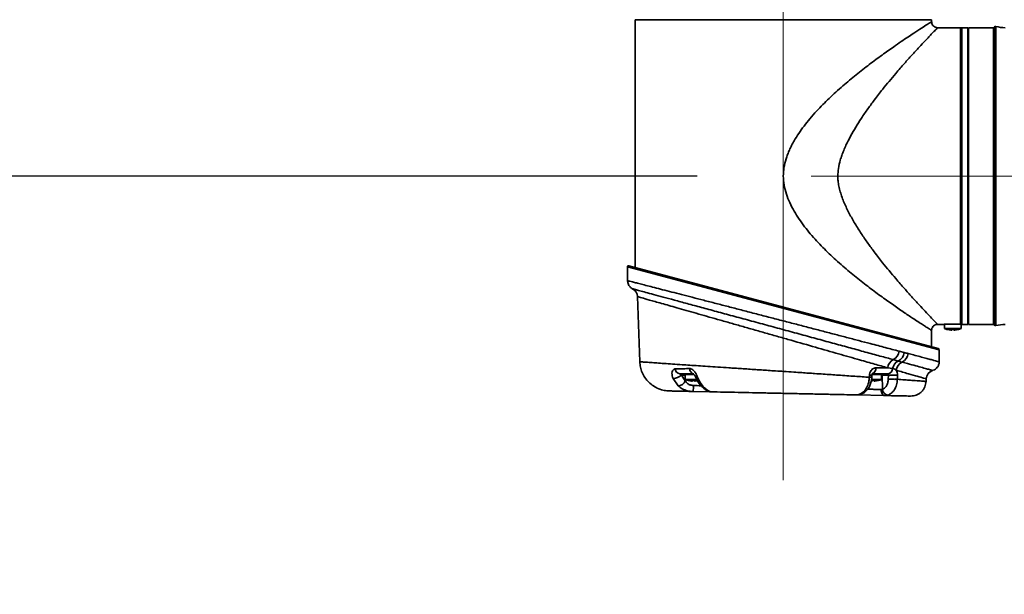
# Model space of a CAD drawing. Header units: millimetres. Extents: x 192 to 260, y 66 to 212.
# Tile 12 of 14: x 225 to 245, y 182 to 194. Entities that reach past the tile are written whole.
import ezdxf

# ---------------------------------------------------------------- set-up
doc = ezdxf.new("R2010")
doc.units = ezdxf.units.MM
doc.linetypes.add('CENTERX2', pattern=[20.32, 12.7, -2.54, 2.54, -2.54])
doc.layers.add('10', color=7, linetype='Continuous')
doc.styles.add('SLDTEXTSTYLE0', font='TXT', dxfattribs={"width": 0.7})
doc.dimstyles.new('SLDDIMSTYLE0', dxfattribs={"dimtxt": 3.5, "dimasz": 2.1, "dimexe": 0, "dimexo": 0.0625, "dimgap": 0.875, "dimtad": 2, "dimdec": 3, "dimlfac": 15.77, "dimrnd": 1e-09, "dimzin": 12, "dimdsep": 46, "dimtxsty": 'SLDTEXTSTYLE0', "dimsah": 1, "dimcen": 0.09, "dimadec": 0, "dimazin": 3, "dimtfac": 1, "dimtdec": 3, "dimtofl": 0, "dimtmove": 0, "dimatfit": 3, "dimfxl": 0, "dimfrac": 2, "dimtolj": 1, "dimtzin": 12, "dimarcsym": 0})

# ---------------------------------------------------------------- blocks, each defined once
blk = doc.blocks.new('_D_2')
at = {"layer": '10'}
for p, q in [((238.928, 190.693), (214.217, 190.693)), ((216.217, 135.208), (216.217, 190.693)), ((227.317, 135.208), (214.217, 135.208))]:
    blk.add_line(p, q, dxfattribs=at)
for points in [[(216.217, 190.693), (215.967, 188.593), (216.467, 188.593)], [(216.217, 135.208), (216.467, 137.308), (215.967, 137.308)]]:
    blk.add_solid(points, dxfattribs=at)
at = {"layer": '10', "insert": (211.706, 161.278), "char_height": 3.5, "attachment_point": 1, "rotation": 90, "style": 'SLDTEXTSTYLE0'}
blk.add_mtext('875', dxfattribs=at)
blk = doc.blocks.new('_D_4')
at = {"layer": '10'}
for p, q in [((229.57, 198.62), (194.616, 198.62)), ((196.616, 198.62), (196.616, 78.138)), ((224.512, 78.138), (194.616, 78.138))]:
    blk.add_line(p, q, dxfattribs=at)
for points in [[(196.616, 198.62), (196.366, 196.52), (196.866, 196.52)], [(196.616, 78.138), (196.866, 80.238), (196.366, 80.238)]]:
    blk.add_solid(points, dxfattribs=at)
at = {"layer": '10', "insert": (192.104, 133.932), "char_height": 3.5, "attachment_point": 1, "rotation": 90, "style": 'SLDTEXTSTYLE0'}
blk.add_mtext('1900', dxfattribs=at)
blk = doc.blocks.new('_D_5')
at = {"layer": '10'}
for p, q in [((229.57, 198.62), (214.174, 198.62)), ((216.174, 198.62), (216.174, 190.693)), ((238.928, 190.693), (214.174, 190.693))]:
    blk.add_line(p, q, dxfattribs=at)
for points in [[(216.174, 198.62), (215.924, 196.52), (216.424, 196.52)], [(216.174, 190.693), (216.424, 192.793), (215.924, 192.793)]]:
    blk.add_solid(points, dxfattribs=at)
at = {"layer": '10', "insert": (211.662, 193.101), "char_height": 3.5, "attachment_point": 1, "rotation": 90, "style": 'SLDTEXTSTYLE0'}
blk.add_mtext('125', dxfattribs=at)

msp = doc.modelspace()

# ---------------------------------------------------------------- linework, layer by layer
at = {"color": 7, "linetype": 'Continuous', "lineweight": 35}
for p, q in [((237.625667, 193.967995), (237.625667, 188.780085)), ((243.839998, 193.967995), (237.625667, 193.967995)), ((243.839998, 193.927226), (243.839998, 193.967995)), ((244.442408, 193.800403), (243.966821, 193.800403)), ((244.442408, 187.591901), (244.442408, 193.800403)), ((244.600937, 193.800403), (244.474114, 193.800403)), ((244.474114, 193.800403), (244.474114, 190.764708)), ((244.600937, 193.800403), (244.600937, 190.764708)), ((245.139935, 193.800403), (244.613619, 193.800403)), ((244.613619, 193.800403), (244.613619, 190.693238)), ((245.158459, 193.818928), (245.139935, 193.800403)), ((245.139935, 193.800403), (245.139935, 190.693238)), ((245.158459, 193.818928), (245.158459, 190.693238)), ((245.189205, 193.827101), (245.189205, 190.693238)), ((244.613619, 193.67358), (244.600937, 193.67358)), ((244.474114, 190.764708), (244.474114, 187.586072)), ((244.600937, 190.764708), (244.600937, 187.586072)), ((244.613619, 190.693238), (244.613619, 187.586072)), ((245.139935, 190.693238), (245.139935, 187.586072)), ((245.158459, 190.693238), (245.158459, 187.567548)), ((245.189205, 190.693238), (245.189205, 187.559374)), ((237.467138, 188.789506), (237.467138, 188.501042)), ((243.998527, 187.053019), (237.467138, 188.789506)), ((237.499068, 188.814007), (243.979727, 187.077519)), ((237.467994, 188.501042), (237.467557, 188.501154)), ((237.583416, 188.327977), (237.583319, 188.328003)), ((237.678485, 188.167029), (237.726134, 186.802525)), ((243.966821, 187.586072), (244.096074, 187.586072)), ((244.109497, 187.586995), (244.109497, 187.498108)), ((244.283879, 187.591901), (244.442408, 187.591901)), ((244.458261, 187.498108), (244.458261, 187.594828)), ((244.471056, 187.598755), (244.474114, 187.598755)), ((244.474114, 187.586072), (244.600937, 187.586072)), ((244.600937, 187.712895), (244.613619, 187.712895)), ((244.613619, 187.586072), (245.139935, 187.586072)), ((245.139935, 187.586072), (245.158459, 187.567548)), ((243.839998, 187.11496), (243.839998, 187.459249)), ((244.109497, 187.498108), (244.283879, 187.498108)), ((244.180022, 187.474741), (244.180312, 187.475242)), ((244.261685, 187.464895), (244.261685, 187.475242)), ((244.283879, 187.498108), (244.458261, 187.498108)), ((244.306073, 187.475242), (244.306073, 187.464895)), ((244.387446, 187.475242), (244.387736, 187.474741)), ((243.157855, 187.024057), (243.265009, 186.996568)), ((243.998527, 186.802817), (243.998527, 187.053019)), ((243.142716, 186.817562), (243.037422, 186.846)), ((243.222934, 186.795264), (243.142716, 186.817562)), ((238.853708, 186.552185), (238.563021, 186.552185)), ((238.598956, 186.521033), (238.67932, 186.399145)), ((238.675224, 186.521033), (238.598956, 186.521033)), ((238.660954, 186.540771), (238.849606, 186.540771)), ((238.864754, 186.533162), (238.672577, 186.533162)), ((238.675224, 186.533162), (238.675224, 186.432515)), ((242.536551, 186.476776), (242.538224, 186.51882)), ((242.586953, 186.476245), (242.588593, 186.518304)), ((242.927875, 186.552185), (242.590304, 186.552185)), ((242.616059, 186.533162), (242.590331, 186.533162)), ((242.59317, 186.540771), (242.804712, 186.540771)), ((242.793088, 186.533162), (242.616059, 186.533162)), ((242.672178, 186.674582), (242.919764, 186.674582)), ((242.790441, 186.432515), (242.790441, 186.533162)), ((242.807261, 186.521033), (242.790441, 186.521033)), ((242.807261, 186.521033), (242.810913, 186.225177)), ((242.933934, 186.521033), (242.807261, 186.521033)), ((243.023896, 186.662827), (242.919764, 186.674582)), ((242.93273, 186.436998), (242.933934, 186.521033)), ((243.124761, 186.51882), (243.123609, 186.434809)), ((238.527486, 186.299731), (238.423386, 186.454445)), ((238.675224, 186.432515), (238.849606, 186.432515)), ((238.679708, 186.430628), (238.67932, 186.399145)), ((238.745749, 186.409148), (238.746039, 186.409649)), ((238.827412, 186.399302), (238.827412, 186.409649)), ((238.849606, 186.432515), (238.918317, 186.432515)), ((238.8718, 186.409649), (238.8718, 186.399302)), ((242.582713, 186.432515), (242.790441, 186.432515)), ((242.593865, 186.399302), (242.593865, 186.409649)), ((242.638254, 186.409649), (242.638254, 186.399302)), ((242.719627, 186.409649), (242.719916, 186.409148)), ((243.725096, 186.389165), (243.727048, 186.44504)), ((239.215224, 186.172218), (238.846241, 186.18006)), ((242.857081, 186.094815), (242.265806, 186.107382)), ((242.78299, 186.219396), (242.810913, 186.225177))]:
    msp.add_line(p, q, dxfattribs=at)
at = {"color": 7, "linetype": 'Continuous', "lineweight": 35, "flags": 128}
for points in [[(238.944677, 186.4609), (238.926485, 186.460698), (238.912024, 186.463162), (238.901913, 186.468187), (238.89692, 186.474654)], [(242.384738, 186.132281), (242.371055, 186.128048), (242.353064, 186.127455)], [(242.857081, 186.094815), (242.842445, 186.097471), (242.82845, 186.104715), (242.815612, 186.11628), (242.804407, 186.131739), (242.795249, 186.15052), (242.788476, 186.171929), (242.784338, 186.195174), (242.78299, 186.219396)]]:
    msp.add_lwpolyline(points, dxfattribs=at)
at = {"color": 7, "linetype": 'Continuous', "lineweight": 35}
for centre, radius, start, end in [((244.442408, 193.736992), 0.063412, 60, 90), ((245.180879, 193.796508), 0.031706, 74.7739012, 135), ((245.38905, 194.561328), 0.760938, 254.7739012, 269.6588065), ((237.492503, 188.789506), 0.025365, 75, 180), ((237.488366, 188.16039), 0.190235, 2.0233085, 60.3891126), ((245.180879, 187.589967), 0.031706, 225, 285.2260988), ((245.38905, 186.825147), 0.760938, 90.3411935, 105.2260988), ((244.283879, 187.906301), 0.443881, 246.8676036, 256.4688278), ((244.283879, 187.906301), 0.443326, 256.4900411, 264.6653102), ((244.283879, 187.966165), 0.491424, 267.4114875, 272.5885125), ((244.283879, 187.906301), 0.443326, 275.3346898, 283.5099589), ((244.283879, 187.906301), 0.443881, 283.5311722, 293.1323964), ((242.938916, 187.042383), 0.219704, 296.6383042, 355.2151868), ((243.051835, 187.010927), 0.213657, 295.1733223, 356.1465521), ((243.136141, 186.98834), 0.211687, 294.2049919, 356.1649884), ((243.973163, 187.053019), 0.025365, 18.1930729, 75), ((243.137062, 186.65152), 0.218519, 117.1280256, 173.9419154), ((243.22926, 186.628118), 0.208276, 114.5524007, 170.4069609), ((243.310572, 186.603671), 0.210686, 114.5802107, 174.7400213), ((238.425938, 186.712471), 0.258039, 269.4333536, 312.1066849), ((238.575941, 186.659093), 0.107686, 182.8149702, 263.1090807), ((238.643519, 186.533162), 0.019023, 23.5781785, 90), ((238.672577, 186.545844), 0.012682, 203.5781785, 270), ((238.875235, 186.654061), 0.104126, 177.3366374, 258.0685759), ((242.569214, 187.085251), 0.567278, 266.8683974, 271.9577537), ((242.556943, 186.660715), 0.116067, 292.142145, 6.8617742), ((242.793088, 186.545844), 0.012682, 270, 336.4218215), ((242.76665, 186.52099), 0.040611, 0.0602392, 25.3642582), ((242.822147, 186.533162), 0.019023, 90, 156.4218215), ((242.913481, 186.661664), 0.110421, 277.4901382, 0.6035432), ((243.059222, 189.096374), 2.578387, 267.2148003, 271.4565418), ((243.917146, 186.437803), 0.190235, 107.8079821, 177.8128415), ((238.521006, 186.475282), 0.17567, 272.1140061, 334.3159984), ((238.849606, 186.840708), 0.443881, 246.8676036, 256.4688278), ((238.849606, 186.840708), 0.443326, 256.4900411, 264.6653102), ((238.849606, 186.900572), 0.491424, 267.4114875, 272.5885125), ((224.011107, 186.589198), 14.840812, 358.4202393, 358.9013411), ((238.849606, 186.840708), 0.443326, 275.3346898, 280.8245533), ((242.616059, 186.900572), 0.491424, 267.4114875, 272.5885125), ((242.616059, 186.840708), 0.443326, 275.3346898, 283.5099589), ((242.616059, 186.840708), 0.443881, 283.5311722, 293.1323964), ((239.056566, 186.326241), 0.052817, 228.0856901, 277.0613518), ((242.278389, 186.336426), 0.229264, 269.1170521, 297.7138567), ((242.943873, 186.235415), 0.133354, 184.4031999, 260.6044366)]:
    msp.add_arc(centre, radius, start, end, dxfattribs=at)
for points, knots in [([(240.732833, 190.693238), (240.735734, 190.751925), (240.741713, 190.872884), (240.779575, 191.022844), (240.821696, 191.145072), (240.861239, 191.239983), (240.907831, 191.336443), (240.971616, 191.452864), (241.056842, 191.588691), (241.16756, 191.742805), (241.293077, 191.898738), (241.467337, 192.095354), (241.696703, 192.327361), (241.976202, 192.580233), (242.259773, 192.816657), (242.536949, 193.032799), (242.802863, 193.229653), (243.024558, 193.386707), (243.202807, 193.50957), (243.343098, 193.604335), (243.491077, 193.702548), (243.633911, 193.795623), (243.751547, 193.871116), (243.8261, 193.918446), (243.835375, 193.924306), (243.839998, 193.927226)], [0, 0, 0, 0, 0.028101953, 0.05792048, 0.073672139, 0.090065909, 0.10715784, 0.124997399, 0.153686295, 0.184016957, 0.216102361, 0.25003793, 0.311021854, 0.375050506, 0.437289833, 0.500059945, 0.562923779, 0.62505595, 0.667323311, 0.708971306, 0.750080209, 0.813854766, 0.876525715, 0.938450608, 1, 1, 1, 1]), ([(241.874241, 190.693238), (241.877076, 190.746274), (241.883098, 190.858939), (241.918632, 191.002631), (241.9589, 191.127574), (241.999008, 191.231887), (242.058427, 191.367432), (242.141431, 191.530885), (242.250078, 191.718871), (242.372602, 191.911136), (242.503711, 192.101045), (242.653504, 192.304625), (242.801982, 192.495594), (242.952604, 192.680661), (243.106425, 192.863503), (243.26673, 193.047914), (243.431779, 193.231835), (243.578661, 193.392041), (243.69719, 193.518561), (243.784975, 193.611318), (243.849366, 193.678722), (243.909157, 193.740847), (243.956679, 193.790024), (243.963461, 193.796965), (243.966821, 193.800403)], [0, 0, 0, 0, 0.029540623, 0.06275418, 0.082265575, 0.103216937, 0.125655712, 0.165999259, 0.207683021, 0.250952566, 0.299510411, 0.345307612, 0.405036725, 0.451219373, 0.50028009, 0.566081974, 0.62503262, 0.689916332, 0.75026081, 0.793342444, 0.835008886, 0.8753878, 0.938256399, 1, 1, 1, 1]), ([(243.839998, 193.927226), (243.841092, 193.914526), (243.843243, 193.889555), (243.86008, 193.855695), (243.886144, 193.826829), (243.922599, 193.804894), (243.951909, 193.801918), (243.966821, 193.800403)], [0, 0, 0, 0, 0.191351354, 0.376216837, 0.559041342, 0.775652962, 1, 1, 1, 1]), ([(243.839998, 187.459249), (243.835386, 187.462163), (243.826133, 187.468007), (243.759831, 187.510097), (243.674709, 187.564657), (243.580958, 187.625306), (243.451536, 187.709994), (243.276781, 187.826331), (243.052212, 187.980178), (242.802898, 188.156804), (242.536974, 188.353662), (242.259815, 188.569797), (241.976367, 188.806096), (241.696892, 189.058989), (241.470007, 189.288506), (241.300109, 189.479502), (241.176228, 189.631913), (241.062732, 189.788433), (240.956762, 189.956861), (240.865795, 190.130195), (240.793256, 190.313777), (240.743277, 190.50056), (240.736282, 190.629599), (240.732833, 190.693238)], [0, 0, 0, 0, 0.061551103, 0.123476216, 0.165170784, 0.207303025, 0.249976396, 0.311818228, 0.374953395, 0.437092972, 0.499950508, 0.562723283, 0.62496262, 0.688903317, 0.749978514, 0.78220371, 0.812504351, 0.844553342, 0.875026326, 0.907903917, 0.938214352, 0.969529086, 1, 1, 1, 1]), ([(243.966821, 187.586072), (243.963428, 187.589545), (243.95658, 187.596553), (243.902887, 187.652118), (243.819789, 187.738509), (243.710746, 187.853429), (243.577246, 187.995962), (243.430362, 188.156202), (243.265622, 188.339824), (243.105754, 188.523761), (242.952139, 188.706376), (242.801311, 188.891716), (242.652502, 189.083161), (242.502544, 189.287063), (242.366752, 189.483887), (242.234914, 189.6918), (242.113141, 189.906959), (242.006508, 190.128997), (241.93528, 190.321442), (241.89665, 190.476044), (241.87796, 190.58682), (241.875448, 190.658678), (241.874241, 190.693238)], [0, 0, 0, 0, 0.061971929, 0.125081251, 0.186180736, 0.250337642, 0.310680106, 0.375569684, 0.434312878, 0.499869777, 0.548880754, 0.595142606, 0.655054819, 0.700935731, 0.749420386, 0.797644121, 0.844945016, 0.891680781, 0.937482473, 0.959967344, 0.98074656, 1, 1, 1, 1]), ([(237.467557, 188.501154), (237.467445, 188.501183), (237.464065, 188.50205), (237.478187, 188.498427), (237.511782, 188.489809), (237.570591, 188.47472), (237.651833, 188.453869), (237.756379, 188.427026), (237.882627, 188.394597), (238.030956, 188.356475), (238.200848, 188.312783), (238.391038, 188.263836), (238.598289, 188.210455), (238.822943, 188.152542), (239.064189, 188.090294), (239.318355, 188.024647), (239.580787, 187.956793), (239.851849, 187.886632), (240.132013, 187.814033), (240.415012, 187.740611), (240.695888, 187.667653), (240.97527, 187.594995), (241.255572, 187.522007), (241.531922, 187.449957), (241.799877, 187.380007), (242.060328, 187.311931), (242.313991, 187.245545), (242.588842, 187.173522), (242.878382, 187.097542), (243.06424, 187.048672), (243.157855, 187.024057)], [0, 0, 0, 0, 0.001158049, 0.035105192, 0.068989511, 0.102874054, 0.137797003, 0.172720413, 0.207815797, 0.242911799, 0.279110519, 0.31531001, 0.351365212, 0.387421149, 0.424597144, 0.461773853, 0.498067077, 0.534360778, 0.571735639, 0.609110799, 0.64480975, 0.680508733, 0.717216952, 0.753924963, 0.789522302, 0.825119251, 0.861744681, 0.898369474, 0.948809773, 1, 1, 1, 1]), ([(237.471078, 188.500774), (237.47061, 188.497221), (237.467913, 188.47675), (237.47772, 188.441465), (237.49595, 188.400874), (237.519866, 188.370149), (237.54457, 188.348397), (237.565594, 188.33467), (237.578358, 188.328922), (237.582896, 188.326878)], [0, 0, 0, 0, 0.0489046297, 0.2817355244, 0.4829914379, 0.6584222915, 0.8086040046, 0.9319427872, 1, 1, 1, 1]), ([(243.037422, 186.846), (242.946618, 186.870823), (242.765004, 186.920471), (242.459792, 187.003831), (242.138907, 187.091403), (241.805986, 187.182189), (241.459853, 187.276505), (241.104392, 187.373281), (240.744373, 187.471223), (240.382267, 187.569657), (240.022675, 187.667328), (239.670175, 187.763005), (239.331843, 187.854771), (239.012666, 187.94128), (238.71618, 188.021591), (238.44803, 188.094184), (238.21238, 188.157945), (238.01046, 188.212556), (237.845134, 188.257252), (237.718076, 188.291592), (237.63132, 188.315035), (237.57764, 188.329537), (237.581673, 188.328447), (237.583416, 188.327977)], [0, 0, 0, 0, 0.0513134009, 0.1026300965, 0.1510773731, 0.1996822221, 0.2481356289, 0.2965669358, 0.3451482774, 0.3935805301, 0.4426891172, 0.491953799, 0.541057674, 0.5897000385, 0.6385009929, 0.6871347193, 0.7343369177, 0.7816947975, 0.8288887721, 0.8743469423, 0.9199535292, 0.9654076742, 1, 1, 1, 1]), ([(242.919764, 186.674582), (242.829684, 186.700258), (242.648072, 186.752023), (242.304173, 186.850031), (241.891047, 186.967752), (241.406326, 187.105848), (240.980015, 187.22728), (240.632912, 187.326134), (240.370254, 187.400931), (240.110902, 187.474779), (239.85407, 187.547902), (239.600862, 187.619987), (239.356389, 187.689578), (239.124712, 187.75552), (238.904768, 187.818117), (238.69595, 187.877544), (238.504247, 187.932095), (238.332531, 187.980955), (238.179257, 188.024565), (238.043018, 188.063326), (237.891888, 188.106322), (237.781126, 188.137831), (237.713463, 188.157079), (237.683546, 188.165589), (237.680087, 188.166573), (237.678485, 188.167029)], [0, 0, 0, 0, 0.052583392, 0.106014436, 0.175617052, 0.247108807, 0.319077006, 0.356101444, 0.393125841, 0.429747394, 0.466368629, 0.50406959, 0.541769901, 0.578090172, 0.614409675, 0.6518503, 0.689289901, 0.724509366, 0.759727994, 0.796053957, 0.832379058, 0.900043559, 0.934950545, 0.969857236, 1, 1, 1, 1]), ([(243.966821, 187.586072), (243.954121, 187.584978), (243.92915, 187.582828), (243.89529, 187.565991), (243.866424, 187.539927), (243.844489, 187.503471), (243.841513, 187.474161), (243.839998, 187.459249)], [0, 0, 0, 0, 0.1913513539, 0.3762168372, 0.5590413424, 0.7756529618, 1, 1, 1, 1]), ([(244.096074, 187.58622), (244.095408, 187.586179), (244.092801, 187.586021), (244.110397, 187.587096), (244.147035, 187.588994), (244.200521, 187.590963), (244.248996, 187.591831), (244.277091, 187.591887), (244.283879, 187.591901)], [0, 0, 0, 0, 0.07353111, 0.287756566, 0.502129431, 0.716852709, 0.931583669, 1, 1, 1, 1]), ([(244.442408, 187.591901), (244.443737, 187.591928), (244.45215, 187.592098), (244.462043, 187.594427), (244.469743, 187.598124), (244.471056, 187.598755)], [0, 0, 0, 0, 0.134663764, 0.852463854, 1, 1, 1, 1]), ([(244.242662, 187.464895), (244.244789, 187.464716), (244.249044, 187.464358), (244.254733, 187.464131), (244.259028, 187.464177), (244.261345, 187.464459), (244.261587, 187.464769), (244.261685, 187.464895)], [0, 0, 0, 0, 0.213972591, 0.42799091, 0.640996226, 0.853564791, 1, 1, 1, 1]), ([(244.306073, 187.464895), (244.306281, 187.464716), (244.306696, 187.464358), (244.30995, 187.464131), (244.314737, 187.464177), (244.320087, 187.464459), (244.323645, 187.464769), (244.325097, 187.464895)], [0, 0, 0, 0, 0.213972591, 0.42799091, 0.640996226, 0.853564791, 1, 1, 1, 1]), ([(243.265009, 186.996568), (243.265828, 186.996363), (243.294021, 186.989301), (243.32108, 186.98163), (243.347354, 186.974182)], [0, 0, 0, 0, 0.029023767, 1, 1, 1, 1]), ([(243.347354, 186.974182), (243.38561, 186.964105), (243.524553, 186.927508), (243.681989, 186.885979), (243.813481, 186.851266), (243.918693, 186.823473), (243.97921, 186.807476), (244.000756, 186.80178), (243.997357, 186.802678), (243.996833, 186.802817)], [0, 0, 0, 0, 0.09434824, 0.342668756, 0.470374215, 0.598078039, 0.847884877, 0.976536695, 1, 1, 1, 1]), ([(237.726134, 186.802525), (237.729373, 186.76513), (237.736031, 186.68826), (237.772985, 186.575125), (237.831335, 186.466819), (237.911641, 186.37027), (238.009277, 186.29129), (238.11837, 186.234424), (238.231999, 186.199019), (238.308953, 186.193411), (238.346389, 186.190684)], [0, 0, 0, 0, 0.117114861, 0.240736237, 0.369110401, 0.5, 0.630889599, 0.759263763, 0.882885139, 1, 1, 1, 1]), ([(237.726134, 186.802525), (237.731136, 186.80214), (237.741078, 186.801375), (237.821104, 186.795474), (237.937209, 186.78717), (238.079393, 186.777169), (238.232248, 186.766566), (238.409615, 186.754415), (238.592353, 186.742026), (238.775403, 186.729677), (238.953553, 186.717716), (239.149626, 186.704625), (239.363324, 186.690421), (239.555948, 186.677647), (239.722071, 186.666624), (239.858686, 186.657562), (240.004001, 186.647928), (240.144738, 186.6386), (240.282992, 186.629423), (240.421913, 186.620197), (240.57685, 186.609906), (240.755567, 186.598007), (240.93823, 186.585822), (241.112064, 186.57419), (241.257965, 186.564366), (241.408817, 186.554197), (241.566926, 186.543517), (241.732573, 186.532269), (241.957512, 186.516912), (242.232238, 186.49806), (242.437465, 186.483706), (242.536525, 186.476778)], [0, 0, 0, 0, 0.05918832, 0.117669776, 0.177273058, 0.22214432, 0.266424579, 0.310406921, 0.355625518, 0.388387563, 0.422521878, 0.458027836, 0.494904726, 0.533009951, 0.553479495, 0.57510094, 0.597873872, 0.62145899, 0.640103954, 0.661161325, 0.684630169, 0.710198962, 0.74179143, 0.76705786, 0.789028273, 0.808413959, 0.83651958, 0.862698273, 0.886950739, 0.945432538, 1, 1, 1, 1]), ([(243.858015, 186.621376), (243.859191, 186.621053), (243.863399, 186.6199), (243.830904, 186.628806), (243.76209, 186.647661), (243.653872, 186.677307), (243.512168, 186.716112), (243.364768, 186.75646), (243.260458, 186.784998), (243.222934, 186.795264)], [0, 0, 0, 0, 0.065650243, 0.234804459, 0.403407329, 0.570741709, 0.738609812, 0.905965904, 1, 1, 1, 1]), ([(243.858337, 186.620017), (243.863187, 186.621047), (243.886199, 186.625931), (243.922337, 186.6476), (243.962746, 186.686306), (243.989714, 186.738247), (244.001249, 186.780213), (243.998257, 186.802248), (243.99815, 186.803032)], [0, 0, 0, 0, 0.05996725, 0.284535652, 0.497322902, 0.730641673, 0.990420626, 1, 1, 1, 1]), ([(238.423386, 186.454445), (238.416636, 186.471579), (238.402246, 186.50811), (238.397678, 186.563359), (238.40854, 186.612089), (238.432064, 186.643461), (238.454562, 186.653133), (238.466467, 186.653711), (238.468385, 186.653805)], [0, 0, 0, 0, 0.197790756, 0.421696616, 0.627276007, 0.817958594, 0.970678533, 1, 1, 1, 1]), ([(238.468385, 186.653805), (238.524526, 186.654729), (238.620177, 186.656305), (238.727069, 186.658141), (238.771222, 186.658899)], [0, 0, 0, 0, 0.586938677, 1, 1, 1, 1]), ([(238.563021, 186.552185), (238.561931, 186.551918), (238.560656, 186.551605), (238.559975, 186.5494), (238.561449, 186.545192), (238.569114, 186.5374), (238.58203, 186.528856), (238.593285, 186.523654), (238.598956, 186.521033)], [0, 0, 0, 0, 0.106705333, 0.124917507, 0.279136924, 0.478175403, 0.737038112, 1, 1, 1, 1]), ([(238.771222, 186.658899), (238.778034, 186.658484), (238.799076, 186.657201), (238.820784, 186.645551), (238.849281, 186.623767), (238.879482, 186.590983), (238.916507, 186.528261), (238.935154, 186.483673), (238.944677, 186.4609)], [0, 0, 0, 0, 0.090306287, 0.278962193, 0.282616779, 0.495434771, 0.742292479, 1, 1, 1, 1]), ([(238.84499, 186.553387), (238.844775, 186.553468), (238.844179, 186.553694), (238.846999, 186.552146), (238.853527, 186.546526), (238.862108, 186.537043), (238.87277, 186.522308), (238.885562, 186.500469), (238.892717, 186.48415), (238.896887, 186.47464)], [0, 0, 0, 0, 0.058762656, 0.162536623, 0.272316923, 0.384338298, 0.527952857, 0.724888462, 1, 1, 1, 1]), ([(242.538224, 186.51882), (242.540415, 186.53659), (242.544817, 186.572299), (242.569566, 186.619194), (242.604137, 186.654304), (242.640442, 186.672162), (242.663468, 186.673918), (242.672178, 186.674582)], [0, 0, 0, 0, 0.211363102, 0.424721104, 0.642671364, 0.864827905, 1, 1, 1, 1]), ([(242.588614, 186.51826), (242.588949, 186.522112), (242.589633, 186.529981), (242.592929, 186.540565), (242.597289, 186.549252), (242.60148, 186.554141), (242.601707, 186.554268), (242.601815, 186.554328)], [0, 0, 0, 0, 0.172548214, 0.352507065, 0.55159686, 0.785821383, 1, 1, 1, 1]), ([(242.933934, 186.521033), (242.93416, 186.523128), (242.934794, 186.528999), (242.935049, 186.537743), (242.934186, 186.545633), (242.932021, 186.551064), (242.929243, 186.551815), (242.927875, 186.552185)], [0, 0, 0, 0, 0.118460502, 0.331981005, 0.55629096, 0.781627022, 1, 1, 1, 1]), ([(243.100773, 186.622985), (243.079013, 186.63995), (243.054541, 186.659029), (243.026954, 186.662448), (243.023896, 186.662827)], [0, 0, 0, 0, 0.88915138, 1, 1, 1, 1]), ([(243.100773, 186.622985), (243.104572, 186.615395), (243.115216, 186.594126), (243.123801, 186.557622), (243.124504, 186.529219), (243.124761, 186.51882)], [0, 0, 0, 0, 0.2602214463, 0.7291632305, 1, 1, 1, 1]), ([(243.724637, 186.445124), (243.725251, 186.444949), (243.729423, 186.443759), (243.683955, 186.456724), (243.557192, 186.492866), (243.36354, 186.548078), (243.189061, 186.597817), (243.100773, 186.622985)], [0, 0, 0, 0, 0.042094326, 0.285662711, 0.536288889, 0.765358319, 1, 1, 1, 1]), ([(238.67932, 186.399145), (238.692684, 186.380968), (238.718596, 186.345721), (238.779375, 186.311729), (238.826335, 186.306961), (238.84919, 186.30464)], [0, 0, 0, 0, 0.353439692, 0.685321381, 1, 1, 1, 1]), ([(238.808389, 186.399302), (238.810516, 186.399123), (238.814772, 186.398765), (238.82046, 186.398538), (238.824755, 186.398584), (238.827072, 186.398866), (238.827314, 186.399176), (238.827412, 186.399302)], [0, 0, 0, 0, 0.213972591, 0.42799091, 0.640996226, 0.853564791, 1, 1, 1, 1]), ([(238.84919, 186.30464), (238.876234, 186.303765), (238.930323, 186.302014), (238.991491, 186.300035), (239.015814, 186.299248), (239.022821, 186.299021)], [0, 0, 0, 0, 0.415857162, 0.831708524, 1, 1, 1, 1]), ([(238.8718, 186.399302), (238.872008, 186.399123), (238.872423, 186.398765), (238.875677, 186.398538), (238.880464, 186.398584), (238.885814, 186.398866), (238.889372, 186.399176), (238.890824, 186.399302)], [0, 0, 0, 0, 0.213972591, 0.42799091, 0.640996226, 0.853564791, 1, 1, 1, 1]), ([(238.897383, 186.474944), (238.899434, 186.469612), (238.914006, 186.431728), (238.952092, 186.368684), (238.992714, 186.310784), (239.019881, 186.289001), (239.021887, 186.287392)], [0, 0, 0, 0, 0.072409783, 0.514463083, 0.964137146, 1, 1, 1, 1]), ([(238.944677, 186.4609), (238.970336, 186.407285), (239.004175, 186.336578), (239.051596, 186.286041), (239.063059, 186.273825)], [0, 0, 0, 0, 0.758261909, 1, 1, 1, 1]), ([(242.353064, 186.127455), (242.379997, 186.145285), (242.433983, 186.181025), (242.495461, 186.280987), (242.527561, 186.384761), (242.535204, 186.452223), (242.536407, 186.47675), (242.536407, 186.476751)], [0, 0, 0, 0, 0.280519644, 0.562301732, 0.840998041, 0.999991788, 1, 1, 1, 1]), ([(242.384113, 186.133853), (242.400023, 186.141542), (242.436749, 186.159288), (242.486008, 186.205322), (242.531764, 186.267808), (242.56533, 186.344162), (242.583175, 186.41564), (242.585219, 186.460494), (242.58594, 186.476305)], [0, 0, 0, 0, 0.1329314, 0.306853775, 0.497167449, 0.694048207, 0.892152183, 1, 1, 1, 1]), ([(242.586293, 186.476281), (242.586487, 186.476227), (242.587233, 186.476022), (242.582592, 186.475898), (242.572486, 186.475929), (242.557138, 186.476199), (242.543412, 186.476563), (242.536549, 186.476745)], [0, 0, 0, 0, 0.080775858, 0.310581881, 0.540387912, 0.770193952, 1, 1, 1, 1]), ([(242.574842, 186.399302), (242.576969, 186.399123), (242.581225, 186.398765), (242.586913, 186.398538), (242.591208, 186.398584), (242.593526, 186.398866), (242.593767, 186.399176), (242.593865, 186.399302)], [0, 0, 0, 0, 0.213972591, 0.42799091, 0.640996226, 0.853564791, 1, 1, 1, 1]), ([(242.638254, 186.399302), (242.638461, 186.399123), (242.638877, 186.398765), (242.642131, 186.398538), (242.646918, 186.398584), (242.652268, 186.398866), (242.655826, 186.399176), (242.657277, 186.399302)], [0, 0, 0, 0, 0.213972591, 0.42799091, 0.640996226, 0.853564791, 1, 1, 1, 1]), ([(242.810913, 186.225177), (242.82606, 186.232173), (242.858292, 186.247061), (242.897722, 186.29581), (242.926234, 186.361387), (242.930493, 186.411796), (242.932623, 186.437004)], [0, 0, 0, 0, 0.228882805, 0.487018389, 0.743475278, 1, 1, 1, 1]), ([(243.123528, 186.434793), (243.123528, 186.434791), (243.122398, 186.395503), (243.110295, 186.316701), (243.064568, 186.214261), (242.999319, 186.138032), (242.946794, 186.11478), (242.922103, 186.10385)], [0, 0, 0, 0, 0.000008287, 0.256894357, 0.513316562, 0.771219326, 1, 1, 1, 1]), ([(243.123629, 186.434808), (243.17409, 186.431113), (243.273575, 186.423829), (243.397504, 186.414567), (243.523685, 186.405007), (243.633355, 186.396545), (243.710999, 186.390346), (243.72044, 186.389555), (243.725096, 186.389165)], [0, 0, 0, 0, 0.134972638, 0.26610247, 0.393395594, 0.601046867, 0.803238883, 1, 1, 1, 1]), ([(243.401495, 186.083244), (243.441142, 186.086569), (243.502103, 186.091681), (243.576233, 186.129006), (243.627623, 186.16816), (243.669599, 186.217271), (243.711026, 186.289189), (243.719552, 186.349767), (243.725096, 186.389165)], [0, 0, 0, 0, 0.2396446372, 0.3684812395, 0.5, 0.6315187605, 0.7603553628, 1, 1, 1, 1]), ([(238.846248, 186.18006), (238.781538, 186.181435), (238.652569, 186.184176), (238.492873, 186.18757), (238.371097, 186.190158), (238.354618, 186.190509), (238.346389, 186.190684)], [0, 0, 0, 0, 0.211689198, 0.421909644, 0.711321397, 1, 1, 1, 1]), ([(238.846278, 186.180059), (238.846276, 186.180059), (238.804652, 186.180944), (238.721027, 186.189981), (238.609407, 186.229024), (238.554642, 186.276293), (238.527486, 186.299731)], [0, 0, 0, 0, 0.000009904, 0.327163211, 0.66636357, 1, 1, 1, 1]), ([(239.021332, 186.287084), (239.022722, 186.28567), (239.043578, 186.264446), (239.082327, 186.232249), (239.127761, 186.200707), (239.158251, 186.184842), (239.183864, 186.175929), (239.202149, 186.172967), (239.210308, 186.1724), (239.212833, 186.172287), (239.214025, 186.172248), (239.214709, 186.172229), (239.215053, 186.172221), (239.215226, 186.172218), (239.215227, 186.172218), (239.215227, 186.172218)], [0, 0, 0, 0, 0.020425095, 0.306538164, 0.580538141, 0.790915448, 0.911439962, 0.97170073, 0.986605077, 0.99329637, 0.996637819, 0.998310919, 0.999990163, 0.999996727, 1, 1, 1, 1]), ([(239.063059, 186.273825), (239.087891, 186.25092), (239.137334, 186.205313), (239.189564, 186.177164), (239.209693, 186.172335), (239.215227, 186.172218), (239.215227, 186.172218)], [0, 0, 0, 0, 0.377264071, 0.751190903, 0.999989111, 1, 1, 1, 1]), ([(242.274867, 186.107189), (242.242152, 186.107884), (242.138084, 186.110096), (241.953611, 186.114017), (241.693325, 186.119549), (241.395822, 186.125872), (241.064183, 186.132921), (240.731368, 186.139994), (240.403303, 186.146967), (240.085188, 186.153728), (239.776754, 186.160283), (239.48156, 186.166557), (239.303938, 186.170332), (239.215215, 186.172218)], [0, 0, 0, 0, 0.035508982, 0.112955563, 0.190115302, 0.291998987, 0.393817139, 0.494663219, 0.594459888, 0.694142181, 0.792894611, 0.896549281, 1, 1, 1, 1]), ([(242.274856, 186.107189), (242.274857, 186.107189), (242.29847, 186.106688), (242.325767, 186.117071), (242.353064, 186.127455)], [0, 0, 0, 0, 0.000029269, 1, 1, 1, 1]), ([(242.499481, 186.228194), (242.527238, 186.227332), (242.584202, 186.225565), (242.677513, 186.222669), (242.744044, 186.220604), (242.776072, 186.219611), (242.78299, 186.219396)], [0, 0, 0, 0, 0.294598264, 0.604574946, 0.914588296, 1, 1, 1, 1]), ([(242.922103, 186.10385), (242.900865, 186.099093), (242.879625, 186.094336), (242.857063, 186.094815), (242.857062, 186.094815)], [0, 0, 0, 0, 0.999955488, 1, 1, 1, 1]), ([(243.401495, 186.083244), (243.39885, 186.0833), (243.393548, 186.083413), (243.350748, 186.084323), (243.283746, 186.085747), (243.190571, 186.087727), (243.072754, 186.090231), (242.957981, 186.09267), (242.881095, 186.094305), (242.857081, 186.094815)], [0, 0, 0, 0, 0.1549869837, 0.3108117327, 0.4661361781, 0.6209585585, 0.7749999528, 0.9297239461, 1, 1, 1, 1])]:
    msp.add_open_spline(points, degree=3, knots=knots, dxfattribs=at)
msp.add_open_spline([(243.123608, 186.434786), (243.11772, 186.434602), (243.105943, 186.434235), (243.083244, 186.433964), (243.058105, 186.433918), (243.031259, 186.434116), (243.004013, 186.434545), (242.977674, 186.435188), (242.953079, 186.436007), (242.939513, 186.436668), (242.93273, 186.436998)], degree=3, dxfattribs=at)
at = {"layer": '10', "linetype": 'CENTERX2', "lineweight": 18, "ltscale": 1.268231}
for p, q in [((240.732833, 200.424846), (240.732833, 181.930546)), ((257.421967, 190.693238), (238.927667, 190.693238))]:
    msp.add_line(p, q, dxfattribs=at)

# ---------------------------------------------------------------- dimensions: what is measured, and where the dimension line sits
at = {"layer": '10'}
for base, p1, p2, picture, middle in [((216.174031, 190.693238), (229.569865, 198.61968), (238.927667, 190.693238), '_D_5', (216.174031, 195.404887)), ((196.615786, 78.137753), (229.569865, 198.61968), (224.51187, 78.137753), '_D_4', (196.615786, 137.002112)), ((216.217367, 190.693238), (227.317109, 135.208139), (238.927667, 190.693238), '_D_2', (216.217367, 163.577716))]:
    dim = msp.add_linear_dim(base=base, p1=p1, p2=p2, angle=90, dimstyle='SLDDIMSTYLE0', dxfattribs=at)
    dim.commit()
    dim.dimension.update_dxf_attribs({"geometry": picture, "text_midpoint": middle, "dimtype": 160})

doc.saveas('drawing.dxf')
